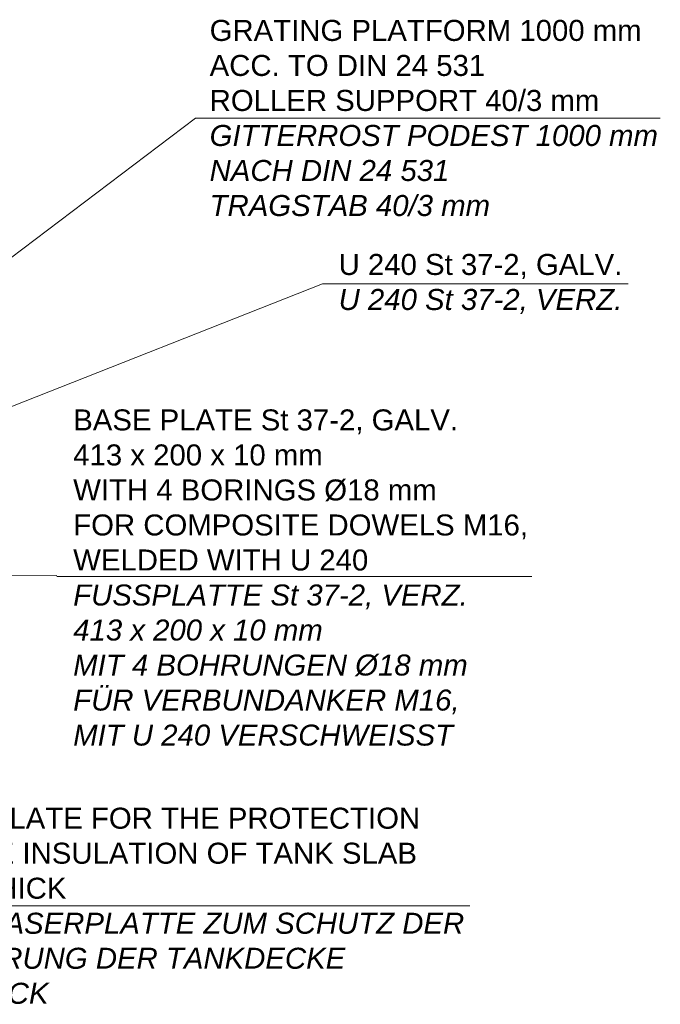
# Model space of a CAD drawing. Header units: millimetres. Extents: x -6178 to 18141, y -8419 to 8560.
# Tile 3 of 256: x -4567 to -3042, y -8302 to -5958. Entities that reach past the tile are written whole.
import ezdxf

# ---------------------------------------------------------------- set-up
doc = ezdxf.new("R2010")
doc.units = ezdxf.units.MM
doc.layers.add('Text', color=7, linetype='Continuous')
doc.styles.add('Arial_Standard', font='arial.ttf')

msp = doc.modelspace()

# ---------------------------------------------------------------- linework, layer by layer
at = {"layer": 'Text', "lineweight": 9}
for p, q in [((-4147.77155, -6192.23737), (-4712.07694, -6618.56037)), ((-3041.63394, -6192.23737), (-4147.77155, -6192.23737)), ((-3845.52039, -6586.9173), (-5236.84094, -7135.51874)), ((-3118.4875, -6586.91855), (-3845.52039, -6586.9173)), ((-4478.30833, -7280.77095), (-5317.99388, -7277.14279)), ((-3347.3682, -7283.06649), (-4478.30833, -7283.06523)), ((-3495.42766, -8067.36554), (-4885.56396, -8067.36554))]:
    msp.add_line(p, q, dxfattribs=at)

# ---------------------------------------------------------------- texts
at = {"layer": 'Text', "char_height": 50, "attachment_point": 4, "style": 'Arial_Standard'}
for s, insert, width in [('GRATING PLATFORM 1000 mm\\PACC. TO DIN 24 531\\PROLLER SUPPORT 40/3 mm\\P{\\fArial|b0|i1|c0|p34;GITTERROST PODEST 1000 mm\\PNACH DIN 24 531\\PTRAGSTAB 40/3 mm}', (-4114.43788, -6192.23737), 1076.9196031), ('U 240 St 37-2, GALV.\\P{\\fArial|b0|i1|c0|p34;U 240 St 37-2, VERZ.}', (-3807.43786, -6586.91855), 1076.9196031), ('BASE PLATE St 37-2, GALV.\\P413 x 200 x 10 mm\\PWITH 4 BORINGS %%C18 mm\\PFOR COMPOSITE DOWELS M16, \\PWELDED WITH U 240\\P{\\fArial|b0|i1|c0|p34;FUSSPLATTE St 37-2, VERZ.\\P413 x 200 x 10 mm\\PMIT 4 BOHRUNGEN %%C18 mm\\PFÜR VERBUNDANKER M16,\\PMIT U 240 VERSCHWEISST}', (-4439.19058, -7286.06229), 1076.9196031), ('HARDPLATE FOR THE PROTECTION\\POF THE INSULATION OF TANK SLAB\\P2 cm THICK\\P{\\fArial|b0|i1|c0|p34;HARTFASERPLATTE ZUM SCHUTZ DER \\PISOLIERUNG DER TANKDECKE\\P2 cm DICK}', (-4835.53924, -8067.36554), 1689.7604947)]:
    msp.add_mtext(s, dxfattribs=dict(at, insert=insert, width=width))

doc.saveas('drawing.dxf')
